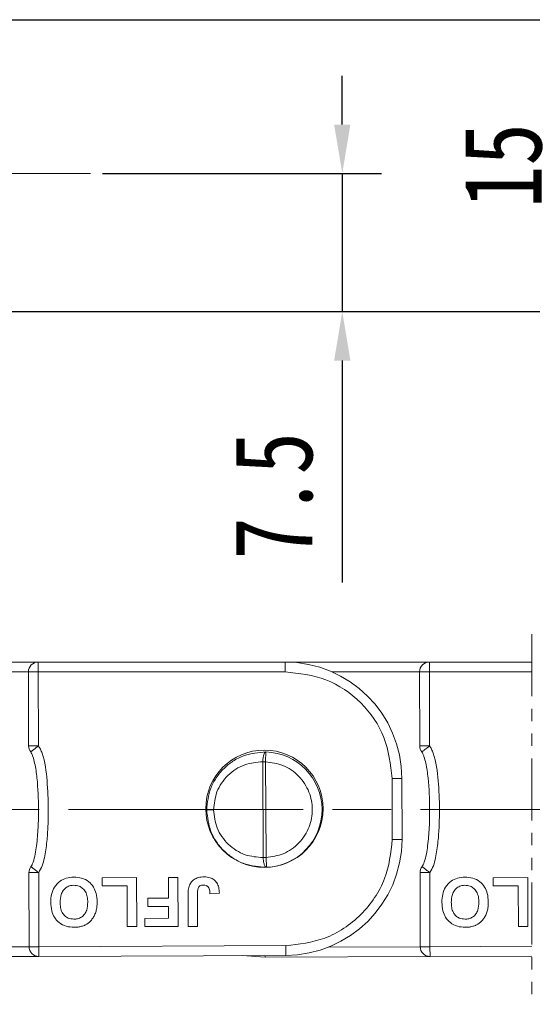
# Model space of a CAD drawing. Header units: millimetres. Extents: x 3186 to 3545, y -371 to -118.
# Tile 13 of 27: x 3386 to 3413, y -266 to -216. Entities that reach past the tile are written whole.
import ezdxf

# ---------------------------------------------------------------- set-up
doc = ezdxf.new("R2010")
doc.units = ezdxf.units.MM
for name, pattern in [('ACAD_ISO08W100', [36, 24, -3, 6, -3]), ('CENTER', [0.6, 0.375, -0.075, 0.075, -0.075]), ('PHANTOM2', [31.75, 15.875, -3.175, 3.175, -3.175, 3.175, -3.175])]:
    doc.linetypes.add(name, pattern=pattern)
doc.layers.add('中心线', color=1, linetype='CENTER', lineweight=25)
doc.styles.get("Standard").update_dxf_attribs({"font": '仿宋_GB2312.ttf', "width": 0.8})
doc.dimstyles.new('副本ISO-10', dxfattribs={"dimtxt": 4, "dimasz": 2.5, "dimexe": 2, "dimexo": 0.625, "dimgap": 1.5, "dimtad": 1, "dimdsep": 46, "dimtxsty": 'Standard', "dimcen": 2.5, "dimadec": 0, "dimazin": 0, "dimtfac": 1, "dimtmove": 0, "dimatfit": 3, "dimfxl": 0, "dimarcsym": 0})

# ---------------------------------------------------------------- blocks, each defined once
blk = doc.blocks.new('*D152')
at = {"color": 0, "lineweight": -2}
for p, q in [((3367.944, -215.93), (3531.062, -215.93)), ((3529.062, -261.287), (3529.062, -218.43)), ((3506.368, -263.787), (3531.062, -263.787))]:
    blk.add_line(p, q, dxfattribs=at)
at = {"color": 0, "lineweight": 9}
for points in [[(3528.646, -218.43), (3529.479, -218.43), (3529.062, -215.93)], [(3528.646, -261.287), (3529.479, -261.287), (3529.062, -263.787)]]:
    blk.add_solid(points, dxfattribs=at)
at = {"layer": 'Defpoints', "color": 0, "lineweight": 9}
for p in [(3367.319, -215.93), (3529.062, -215.93), (3505.743, -263.787)]:
    blk.add_point(p, dxfattribs=at)
at = {"color": 0, "lineweight": 9, "insert": (3525.562, -239.859), "char_height": 4, "attachment_point": 5, "rotation": 90}
blk.add_mtext('2R+15', dxfattribs=at)
blk = doc.blocks.new('*D153')
at = {"color": 0, "lineweight": -2}
for p, q in [((3369.972, -215.93), (3416.622, -215.93)), ((3414.622, -218.43), (3414.622, -228.361)), ((3383.215, -230.861), (3416.622, -230.861))]:
    blk.add_line(p, q, dxfattribs=at)
at = {"color": 0, "lineweight": 9}
for points in [[(3414.206, -218.43), (3415.039, -218.43), (3414.622, -215.93)], [(3414.206, -228.361), (3415.039, -228.361), (3414.622, -230.861)]]:
    blk.add_solid(points, dxfattribs=at)
at = {"layer": 'Defpoints', "color": 0, "lineweight": 9}
for p in [(3369.347, -215.93), (3382.59, -230.861), (3414.622, -230.861)]:
    blk.add_point(p, dxfattribs=at)
at = {"color": 0, "lineweight": 9, "insert": (3411.122, -223.395), "char_height": 4, "attachment_point": 5, "rotation": 90}
blk.add_mtext('15', dxfattribs=at)
blk = doc.blocks.new('*D154')
at = {"color": 0, "lineweight": -2}
for p, q in [((3402.902, -221.296), (3402.902, -218.796)), ((3390.647, -223.796), (3404.902, -223.796)), ((3402.902, -223.796), (3402.902, -230.861)), ((3390.647, -230.861), (3404.902, -230.861)), ((3402.902, -233.361), (3402.902, -244.707))]:
    blk.add_line(p, q, dxfattribs=at)
at = {"color": 0, "lineweight": 9}
for points in [[(3402.485, -221.296), (3403.318, -221.296), (3402.902, -223.796)], [(3402.485, -233.361), (3403.318, -233.361), (3402.902, -230.861)]]:
    blk.add_solid(points, dxfattribs=at)
at = {"layer": 'Defpoints', "color": 0, "lineweight": 9}
for p in [(3390.022, -223.796), (3390.022, -230.861), (3402.902, -230.861)]:
    blk.add_point(p, dxfattribs=at)
at = {"color": 0, "lineweight": 9, "insert": (3399.402, -240.284), "char_height": 4, "attachment_point": 5, "rotation": 90}
blk.add_mtext('7.5', dxfattribs=at)

msp = doc.modelspace()

# ---------------------------------------------------------------- linework, layer by layer
at = {"color": 3, "linetype": 'PHANTOM2', "lineweight": 9, "ltscale": 0.2}
msp.add_line((3412.593, -247.362), (3412.593, -266.289), dxfattribs=at)
at = {"color": 7, "linetype": 'Continuous', "lineweight": 15}
for p, q in [((3387.354, -248.785), (3379.975, -248.785)), ((3399.975, -248.785), (3387.354, -248.785)), ((3387.354, -248.785), (3387.354, -249.285)), ((3399.975, -249.285), (3399.975, -248.785)), ((3407.354, -248.785), (3399.975, -248.785)), ((3412.593, -248.785), (3407.354, -248.785)), ((3407.354, -248.785), (3407.354, -249.285)), ((3382.379, -249.285), (3386.854, -249.285)), ((3387.354, -249.285), (3386.854, -249.286)), ((3386.854, -249.286), (3386.863, -253.075)), ((3387.354, -249.285), (3387.363, -253.074)), ((3399.975, -249.285), (3387.354, -249.285)), ((3402.379, -249.285), (3406.854, -249.285)), ((3407.354, -249.285), (3406.854, -249.286)), ((3406.854, -249.286), (3406.863, -253.075)), ((3407.354, -249.285), (3407.363, -253.074)), ((3412.593, -249.285), (3407.354, -249.285)), ((3386.863, -253.075), (3387.363, -253.074)), ((3406.863, -253.075), (3407.363, -253.074)), ((3398.994, -253.384), (3398.981, -253.884)), ((3398.835, -253.884), (3398.858, -258.782)), ((3398.981, -253.884), (3398.835, -253.884)), ((3398.981, -253.884), (3399.004, -258.781)), ((3405.453, -254.737), (3405.953, -254.735)), ((3405.46, -257.865), (3405.453, -254.737)), ((3405.96, -257.867), (3405.953, -254.735)), ((3395.968, -256.346), (3396.322, -256.345)), ((3399.004, -258.781), (3398.858, -258.782)), ((3399.004, -258.781), (3399.021, -259.281)), ((3387.378, -259.553), (3386.878, -259.554)), ((3386.878, -259.554), (3386.886, -263.344)), ((3387.378, -259.553), (3387.386, -263.342)), ((3390.621, -259.814), (3392.383, -259.81)), ((3390.622, -260.23), (3390.621, -259.814)), ((3392.383, -259.81), (3392.389, -262.31)), ((3394.018, -259.806), (3394.499, -259.805)), ((3394.021, -260.864), (3394.018, -259.806)), ((3394.499, -259.805), (3394.505, -262.305)), ((3407.378, -259.553), (3406.878, -259.554)), ((3406.878, -259.554), (3406.886, -263.344)), ((3407.378, -259.553), (3407.386, -263.342)), ((3410.621, -259.814), (3412.383, -259.81)), ((3410.622, -260.23), (3410.621, -259.814)), ((3412.383, -259.81), (3412.389, -262.31)), ((3391.904, -260.228), (3390.622, -260.23)), ((3391.908, -262.311), (3391.904, -260.228)), ((3411.904, -260.228), (3410.622, -260.23)), ((3411.908, -262.311), (3411.904, -260.228)), ((3395.017, -262.304), (3395.014, -260.728)), ((3395.494, -260.685), (3395.498, -262.303)), ((3396.135, -260.635), (3396.616, -260.601)), ((3392.963, -260.866), (3394.021, -260.864)), ((3392.964, -261.283), (3392.963, -260.866)), ((3394.021, -261.28), (3392.964, -261.283)), ((3394.023, -261.889), (3394.021, -261.28)), ((3392.389, -262.31), (3391.908, -262.311)), ((3392.805, -261.892), (3394.023, -261.889)), ((3392.806, -262.309), (3392.805, -261.892)), ((3394.505, -262.305), (3392.806, -262.309)), ((3395.498, -262.303), (3395.017, -262.304)), ((3412.389, -262.31), (3411.908, -262.311)), ((3386.886, -263.345), (3382.191, -263.366)), ((3386.886, -263.344), (3387.386, -263.342)), ((3400.008, -263.285), (3387.386, -263.342)), ((3387.386, -263.342), (3387.389, -263.842)), ((3406.886, -263.345), (3402.191, -263.366)), ((3406.886, -263.344), (3407.386, -263.342)), ((3412.593, -263.319), (3407.386, -263.342)), ((3407.386, -263.342), (3407.389, -263.842)), ((3378.952, -263.881), (3387.389, -263.842)), ((3387.389, -263.842), (3400.009, -263.785)), ((3398.952, -263.881), (3397.781, -263.795)), ((3398.952, -263.881), (3398.952, -263.79)), ((3398.952, -263.881), (3407.389, -263.842)), ((3407.389, -263.842), (3412.593, -263.819))]:
    msp.add_line(p, q, dxfattribs=at)
msp.add_circle((3398.918, -256.287), 3, dxfattribs=at)
for centre, radius, start, end in [((3387.354, -249.285), 0.5, 90, 180.131), ((3399.988, -254.749), 5.964, 0.131, 90.131), ((3407.354, -249.285), 0.5, 90, 180.131), ((3387.363, -253.074), 0.5, 180.131, 217.9436), ((3407.363, -253.074), 0.5, 180.131, 217.9436), ((3398.918, -256.333), 2.95, 272.0062, 88.5177), ((3398.918, -256.333), 2.95, 180.131, 180.2619), ((3399.996, -257.82), 5.964, 270.131, 359.5547), ((3387.378, -259.553), 0.5, 142.3184, 180.131), ((3407.378, -259.553), 0.5, 142.3184, 180.131), ((3387.386, -263.342), 0.5, 180.131, 270.2619), ((3407.386, -263.342), 0.5, 180.131, 270.2619)]:
    msp.add_arc(centre, radius, start, end, dxfattribs=at)
for points in [[(3405.453, -254.737), (3405.369, -254.021), (3405.201, -252.589), (3403.933, -250.785), (3402.124, -249.526), (3400.691, -249.365), (3399.975, -249.285)], [(3405.46, -257.865), (3405.525, -257.865), (3405.656, -257.866), (3405.822, -257.866), (3405.937, -257.866), (3405.952, -257.867), (3405.96, -257.867)], [(3400.008, -263.285), (3400.008, -263.35), (3400.009, -263.481), (3400.009, -263.647), (3400.01, -263.762), (3400.009, -263.777), (3400.009, -263.785)]]:
    msp.add_open_spline(points, degree=3, dxfattribs=at)
for points, knots in [([(3387.363, -253.074), (3387.313, -253.113), (3387.235, -253.174), (3387.143, -253.246), (3387.079, -253.295), (3387.029, -253.335), (3386.981, -253.371), (3386.973, -253.377), (3386.969, -253.381)], [0, 0, 0, 0, 0.239435, 0.380089, 0.499946, 0.642148, 0.769264, 1, 1, 1, 1]), ([(3387.363, -253.074), (3387.399, -253.127), (3387.476, -253.242), (3387.701, -253.819), (3387.824, -254.864), (3387.882, -256.111), (3387.86, -257.151), (3387.803, -257.984), (3387.705, -258.66), (3387.58, -259.202), (3387.444, -259.437), (3387.378, -259.553)], [0, 0, 0, 0, 0.028805, 0.062802, 0.27898, 0.499867, 0.62979, 0.749979, 0.877651, 0.939679, 1, 1, 1, 1]), ([(3407.363, -253.074), (3407.313, -253.113), (3407.235, -253.174), (3407.143, -253.246), (3407.079, -253.295), (3407.029, -253.335), (3406.981, -253.371), (3406.973, -253.377), (3406.969, -253.381)], [0, 0, 0, 0, 0.239435, 0.380089, 0.499946, 0.642148, 0.769264, 1, 1, 1, 1]), ([(3407.363, -253.074), (3407.399, -253.127), (3407.476, -253.242), (3407.701, -253.819), (3407.824, -254.864), (3407.882, -256.111), (3407.86, -257.151), (3407.803, -257.984), (3407.705, -258.66), (3407.58, -259.202), (3407.444, -259.437), (3407.378, -259.553)], [0, 0, 0, 0, 0.028805, 0.062802, 0.27898, 0.499867, 0.62979, 0.749979, 0.877651, 0.939679, 1, 1, 1, 1]), ([(3386.969, -253.381), (3386.988, -253.412), (3387.034, -253.483), (3387.106, -253.672), (3387.211, -254.084), (3387.335, -254.987), (3387.382, -256.092), (3387.358, -257.249), (3387.28, -258.155), (3387.179, -258.797), (3387.046, -259.146), (3387.001, -259.218), (3386.982, -259.248)], [0, 0, 0, 0, 0.017955, 0.042504, 0.101636, 0.231293, 0.500013, 0.65744, 0.813011, 0.957617, 0.98211, 1, 1, 1, 1]), ([(3395.968, -256.34), (3396.008, -255.962), (3396.07, -255.382), (3396.448, -254.685), (3396.832, -254.217), (3397.318, -253.831), (3398.023, -253.463), (3398.617, -253.415), (3398.994, -253.384)], [0, 0, 0, 0, 0.235537, 0.3618, 0.494915, 0.618585, 0.757497, 1, 1, 1, 1]), ([(3398.835, -253.884), (3398.839, -253.821), (3398.844, -253.724), (3398.865, -253.607), (3398.891, -253.509), (3398.922, -253.438), (3398.96, -253.392), (3398.981, -253.387), (3398.994, -253.384)], [0, 0, 0, 0, 0.240065, 0.367339, 0.499899, 0.716085, 0.833469, 1, 1, 1, 1]), ([(3406.969, -253.381), (3406.988, -253.412), (3407.034, -253.483), (3407.106, -253.672), (3407.211, -254.084), (3407.335, -254.987), (3407.382, -256.092), (3407.358, -257.249), (3407.28, -258.155), (3407.179, -258.797), (3407.046, -259.146), (3407.001, -259.218), (3406.982, -259.248)], [0, 0, 0, 0, 0.017955, 0.042504, 0.101636, 0.231293, 0.500013, 0.65744, 0.813011, 0.957617, 0.98211, 1, 1, 1, 1]), ([(3396.322, -256.345), (3396.355, -256.03), (3396.406, -255.543), (3396.72, -254.963), (3397.047, -254.569), (3397.449, -254.251), (3398.038, -253.95), (3398.522, -253.91), (3398.835, -253.884)], [0, 0, 0, 0, 0.233967, 0.362712, 0.492722, 0.623787, 0.756068, 1, 1, 1, 1]), ([(3398.981, -253.884), (3399.283, -253.924), (3399.909, -254.009), (3400.716, -254.577), (3401.246, -255.39), (3401.424, -256.321), (3401.255, -257.254), (3400.732, -258.072), (3399.93, -258.648), (3399.305, -258.738), (3399.004, -258.781)], [0, 0, 0, 0, 0.120249, 0.25, 0.379751, 0.5, 0.620249, 0.75, 0.879751, 1, 1, 1, 1]), ([(3399.021, -259.281), (3398.643, -259.254), (3398.048, -259.21), (3397.339, -258.848), (3396.849, -258.466), (3396.46, -258), (3396.077, -257.305), (3396.011, -256.724), (3395.968, -256.346)], [0, 0, 0, 0, 0.242475, 0.381394, 0.50509, 0.638205, 0.764495, 1, 1, 1, 1]), ([(3398.858, -258.782), (3398.544, -258.759), (3398.06, -258.724), (3397.469, -258.429), (3397.064, -258.115), (3396.733, -257.723), (3396.414, -257.146), (3396.358, -256.659), (3396.322, -256.345)], [0, 0, 0, 0, 0.243932, 0.37608, 0.507278, 0.637157, 0.766033, 1, 1, 1, 1]), ([(3400.008, -263.285), (3400.691, -263.211), (3401.742, -263.098), (3403.006, -262.422), (3403.876, -261.724), (3404.579, -260.858), (3405.263, -259.598), (3405.382, -258.548), (3405.46, -257.865)], [0, 0, 0, 0, 0.239602, 0.368454, 0.5, 0.631546, 0.760398, 1, 1, 1, 1]), ([(3399.021, -259.281), (3399.008, -259.278), (3398.991, -259.275), (3398.972, -259.254), (3398.947, -259.224), (3398.918, -259.163), (3398.89, -259.059), (3398.868, -258.942), (3398.862, -258.845), (3398.858, -258.782)], [0, 0, 0, 0, 0.173251, 0.223905, 0.250466, 0.499859, 0.632766, 0.760218, 1, 1, 1, 1]), ([(3386.982, -259.248), (3386.987, -259.252), (3386.994, -259.258), (3387.043, -259.294), (3387.093, -259.333), (3387.157, -259.383), (3387.249, -259.454), (3387.328, -259.515), (3387.378, -259.553)], [0, 0, 0, 0, 0.230756, 0.3578667, 0.5000539, 0.6199613, 0.760565, 1, 1, 1, 1]), ([(3406.982, -259.248), (3406.987, -259.252), (3406.994, -259.258), (3407.043, -259.294), (3407.093, -259.333), (3407.157, -259.383), (3407.249, -259.454), (3407.328, -259.515), (3407.378, -259.553)], [0, 0, 0, 0, 0.230756, 0.357867, 0.500054, 0.619961, 0.760565, 1, 1, 1, 1]), ([(3387.995, -261.066), (3388.002, -260.932), (3388.014, -260.662), (3388.167, -260.275), (3388.44, -259.983), (3388.795, -259.81), (3389.044, -259.794), (3389.175, -259.785)], [0, 0, 0, 0, 0.204593, 0.411054, 0.622248, 0.800999, 1, 1, 1, 1]), ([(3389.175, -259.785), (3389.31, -259.794), (3389.581, -259.811), (3389.938, -259.995), (3390.19, -260.278), (3390.343, -260.637), (3390.359, -260.903), (3390.367, -261.049)], [0, 0, 0, 0, 0.205433, 0.413226, 0.595657, 0.776233, 1, 1, 1, 1]), ([(3395.067, -260.252), (3395.094, -260.19), (3395.154, -260.053), (3395.324, -259.893), (3395.563, -259.785), (3395.742, -259.775), (3395.842, -259.77)], [0, 0, 0, 0, 0.206451, 0.456836, 0.694177, 1, 1, 1, 1]), ([(3395.842, -259.77), (3395.947, -259.777), (3396.125, -259.788), (3396.352, -259.907), (3396.508, -260.082), (3396.601, -260.324), (3396.611, -260.505), (3396.616, -260.601)], [0, 0, 0, 0, 0.242194, 0.410832, 0.580073, 0.776537, 1, 1, 1, 1]), ([(3407.995, -261.066), (3408.002, -260.932), (3408.014, -260.662), (3408.167, -260.275), (3408.44, -259.983), (3408.795, -259.81), (3409.044, -259.794), (3409.175, -259.785)], [0, 0, 0, 0, 0.204593, 0.411054, 0.622248, 0.800999, 1, 1, 1, 1]), ([(3409.175, -259.785), (3409.31, -259.794), (3409.581, -259.811), (3409.938, -259.995), (3410.19, -260.278), (3410.343, -260.637), (3410.359, -260.903), (3410.367, -261.049)], [0, 0, 0, 0, 0.205433, 0.413226, 0.595657, 0.776233, 1, 1, 1, 1]), ([(3388.476, -261.077), (3388.483, -260.942), (3388.493, -260.726), (3388.624, -260.457), (3388.796, -260.296), (3388.992, -260.212), (3389.121, -260.205), (3389.177, -260.202)], [0, 0, 0, 0, 0.319116, 0.506214, 0.694344, 0.868092, 1, 1, 1, 1]), ([(3389.177, -260.202), (3389.267, -260.21), (3389.431, -260.225), (3389.634, -260.355), (3389.789, -260.54), (3389.874, -260.789), (3389.882, -260.975), (3389.886, -261.067)], [0, 0, 0, 0, 0.213563, 0.386192, 0.558454, 0.780281, 1, 1, 1, 1]), ([(3395.014, -260.728), (3395.015, -260.661), (3395.016, -260.548), (3395.032, -260.388), (3395.056, -260.298), (3395.067, -260.252)], [0, 0, 0, 0, 0.416831, 0.706738, 1, 1, 1, 1]), ([(3395.494, -260.685), (3395.496, -260.623), (3395.499, -260.499), (3395.521, -260.345), (3395.589, -260.25), (3395.667, -260.203), (3395.745, -260.188), (3395.797, -260.187), (3395.812, -260.187)], [0, 0, 0, 0, 0.272262, 0.5466839, 0.6592528, 0.7712676, 0.9351248, 1, 1, 1, 1]), ([(3395.812, -260.187), (3395.854, -260.19), (3395.927, -260.196), (3396.017, -260.251), (3396.052, -260.3), (3396.07, -260.324)], [0, 0, 0, 0, 0.410571, 0.709085, 1, 1, 1, 1]), ([(3396.07, -260.324), (3396.086, -260.362), (3396.115, -260.431), (3396.129, -260.537), (3396.133, -260.602), (3396.135, -260.635)], [0, 0, 0, 0, 0.392386, 0.695009, 1, 1, 1, 1]), ([(3408.476, -261.077), (3408.483, -260.942), (3408.493, -260.726), (3408.624, -260.457), (3408.796, -260.296), (3408.992, -260.212), (3409.121, -260.205), (3409.177, -260.202)], [0, 0, 0, 0, 0.319116, 0.506214, 0.694344, 0.868092, 1, 1, 1, 1]), ([(3409.177, -260.202), (3409.267, -260.21), (3409.431, -260.225), (3409.634, -260.355), (3409.789, -260.54), (3409.874, -260.789), (3409.882, -260.975), (3409.886, -261.067)], [0, 0, 0, 0, 0.213563, 0.386192, 0.558454, 0.780281, 1, 1, 1, 1]), ([(3389.188, -262.349), (3389.053, -262.341), (3388.781, -262.323), (3388.425, -262.135), (3388.171, -261.85), (3388.019, -261.484), (3388.004, -261.215), (3387.995, -261.066)], [0, 0, 0, 0, 0.203919, 0.410143, 0.593167, 0.774496, 1, 1, 1, 1]), ([(3389.181, -261.932), (3389.079, -261.923), (3388.907, -261.908), (3388.702, -261.77), (3388.559, -261.582), (3388.487, -261.34), (3388.479, -261.162), (3388.476, -261.077)], [0, 0, 0, 0, 0.24016, 0.4075395, 0.5747635, 0.7963457, 1, 1, 1, 1]), ([(3389.886, -261.067), (3389.88, -261.203), (3389.869, -261.415), (3389.742, -261.678), (3389.575, -261.835), (3389.377, -261.921), (3389.243, -261.929), (3389.181, -261.932)], [0, 0, 0, 0, 0.3194716, 0.4998741, 0.6811629, 0.8529739, 1, 1, 1, 1]), ([(3390.367, -261.049), (3390.366, -261.116), (3390.362, -261.257), (3390.333, -261.472), (3390.282, -261.614), (3390.257, -261.685)], [0, 0, 0, 0, 0.308297, 0.650122, 1, 1, 1, 1]), ([(3409.188, -262.349), (3409.053, -262.341), (3408.781, -262.323), (3408.425, -262.135), (3408.171, -261.85), (3408.019, -261.484), (3408.004, -261.215), (3407.995, -261.066)], [0, 0, 0, 0, 0.203919, 0.410143, 0.593167, 0.774496, 1, 1, 1, 1]), ([(3409.181, -261.932), (3409.079, -261.923), (3408.907, -261.908), (3408.702, -261.77), (3408.559, -261.582), (3408.487, -261.34), (3408.479, -261.162), (3408.476, -261.077)], [0, 0, 0, 0, 0.24016, 0.4075395, 0.5747635, 0.7963457, 1, 1, 1, 1]), ([(3409.886, -261.067), (3409.88, -261.203), (3409.869, -261.415), (3409.742, -261.678), (3409.575, -261.835), (3409.377, -261.921), (3409.243, -261.929), (3409.181, -261.932)], [0, 0, 0, 0, 0.3194716, 0.4998741, 0.6811629, 0.8529739, 1, 1, 1, 1]), ([(3410.367, -261.049), (3410.366, -261.116), (3410.362, -261.257), (3410.333, -261.472), (3410.282, -261.614), (3410.257, -261.685)], [0, 0, 0, 0, 0.308297, 0.650122, 1, 1, 1, 1]), ([(3390.257, -261.685), (3390.227, -261.745), (3390.167, -261.865), (3390.009, -262.061), (3389.849, -262.188), (3389.729, -262.243), (3389.714, -262.25)], [0, 0, 0, 0, 0.250896, 0.502166, 0.940512, 1, 1, 1, 1]), ([(3410.257, -261.685), (3410.227, -261.745), (3410.167, -261.865), (3410.009, -262.061), (3409.849, -262.188), (3409.729, -262.243), (3409.714, -262.25)], [0, 0, 0, 0, 0.250896, 0.502166, 0.940512, 1, 1, 1, 1]), ([(3389.714, -262.25), (3389.651, -262.273), (3389.536, -262.315), (3389.357, -262.344), (3389.244, -262.347), (3389.188, -262.349)], [0, 0, 0, 0, 0.372031, 0.683777, 1, 1, 1, 1]), ([(3409.714, -262.25), (3409.651, -262.273), (3409.536, -262.315), (3409.357, -262.344), (3409.244, -262.347), (3409.188, -262.349)], [0, 0, 0, 0, 0.372031, 0.683777, 1, 1, 1, 1])]:
    msp.add_open_spline(points, degree=3, knots=knots, dxfattribs=at)
at = {"layer": '中心线', "linetype": 'ACAD_ISO08W100', "lineweight": 13, "ltscale": 0.5}
for p, q in [((3292.328, -223.796), (3390.022, -223.796)), ((3298.908, -256.333), (3510.317, -256.333))]:
    msp.add_line(p, q, dxfattribs=at)

# ---------------------------------------------------------------- dimensions: what is measured, and where the dimension line sits
at = {"color": 5, "lineweight": 9}
for base, p1, p2, text, picture, middle in [((3529.062, -215.93), (3505.743, -263.787), (3367.319, -215.93), '2R+15', '*D152', (3525.562, -239.859)), ((3414.622, -230.861), (3369.347, -215.93), (3382.59, -230.861), '15', '*D153', (3411.122, -223.395)), ((3402.902, -230.861), (3390.022, -223.796), (3390.022, -230.861), '7.5', '*D154', (3399.402, -240.284))]:
    dim = msp.add_linear_dim(base=base, p1=p1, p2=p2, angle=90, text=text, dimstyle='副本ISO-10', dxfattribs=at)
    dim.commit()
    dim.dimension.update_dxf_attribs({"geometry": picture, "text_midpoint": middle})

doc.saveas('drawing.dxf')
